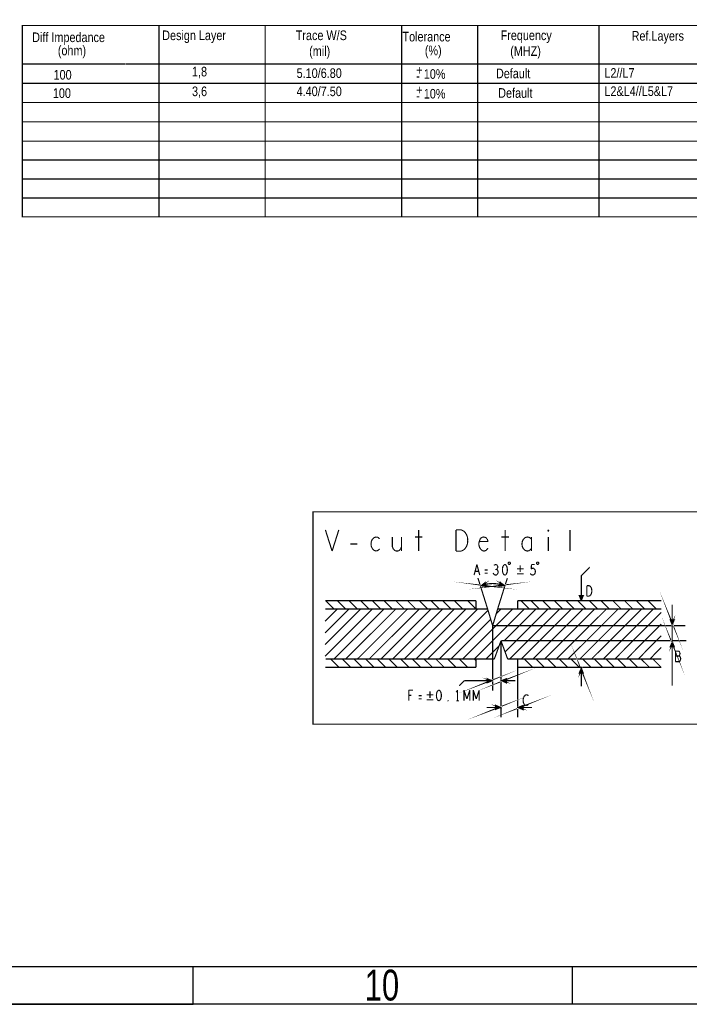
# Model space of a CAD drawing. Extents: x -225 to 585, y -158 to 406.
# Tile 12 of 39: x 207 to 296, y -158 to -28. Entities that reach past the tile are written whole.
import ezdxf

# ---------------------------------------------------------------- set-up
doc = ezdxf.new("R2010")
doc.units = 0
doc.layers.add('BOARD_GEOMETRY_DIMENSION', color=2, linetype='CONTINUOUS')
doc.layers.add('BOARD_GEOMETRY_SILKSCREEN_TOP', color=1, linetype='CONTINUOUS')

msp = doc.modelspace()

# ---------------------------------------------------------------- linework, layer by layer
at = {"layer": 'BOARD_GEOMETRY_DIMENSION'}
msp.add_lwpolyline([(-224.79, -158.115), (-224.79, 405.885142), (585.209904, 405.885142), (585.209904, -158.115)], close=True, dxfattribs=at)
for points, const_width in [([(207.6831, -29.028898), (302.68291, -29.028898), (302.68291, -41.728898), (207.6831, -41.728898), (207.6831, -29.028898)], 0.151892), ([(225.683064, -29.028898), (225.683064, -41.72331)], 0.151892), ([(239.683036, -29.028898), (239.683036, -41.72331)], 0.151892), ([(257.683, -29.028898), (257.683, -41.72331)], 0.151892), ([(267.68298, -29.028898), (267.68298, -41.72331)], 0.151892), ([(283.682948, -29.028898), (283.682948, -41.72331)], 0.151892), ([(225.683064, -31.568898), (225.683064, -41.72331)], 0.151892), ([(239.683036, -31.568898), (239.683036, -41.72331)], 0.151892), ([(257.683, -31.568898), (257.683, -41.72331)], 0.151892), ([(267.68298, -31.568898), (267.68298, -41.72331)], 0.151892), ([(283.682948, -31.568898), (283.682948, -41.72331)], 0.151892), ([(221.219014, -34.108898), (207.6831, -34.108898)], 0.151892), ([(221.273116, -34.108898), (302.68291, -34.108898)], 0.151892), ([(207.6831, -36.648898), (302.68291, -36.648898)], 0.151892), ([(207.6831, -39.188898), (302.68291, -39.188898)], 0.151892), ([(302.68291, -41.728898), (302.68291, -44.268898), (207.6831, -44.268898), (207.6831, -41.728898)], 0.151892), ([(225.683064, -41.72331), (225.683064, -44.268898)], 0.151892), ([(239.683036, -41.728898), (239.683036, -44.268898)], 0.151892), ([(257.683, -41.72331), (257.683, -44.268898)], 0.151892), ([(267.68298, -41.72331), (267.68298, -44.268898)], 0.151892), ([(283.682948, -41.72331), (283.682948, -44.268898)], 0.151892), ([(225.683064, -44.223178), (225.683064, -46.76902)], 0.151892), ([(257.683, -44.223178), (257.683, -46.76902)], 0.151892), ([(267.68298, -44.223178), (267.68298, -46.76902)], 0.151892), ([(283.682948, -44.223178), (283.682948, -46.76902)], 0.151892), ([(302.68291, -44.22902), (302.68291, -46.76902), (207.6831, -46.76902), (207.6831, -44.22902)], 0.151892), ([(239.683036, -44.22902), (239.683036, -46.76902)], 0.151892), ([(302.68291, -46.728888), (302.68291, -49.268888), (207.6831, -49.268888), (207.6831, -46.728888)], 0.151892), ([(225.683064, -46.7233), (225.683064, -49.268888)], 0.151892), ([(239.683036, -46.728888), (239.683036, -49.268888)], 0.151892), ([(257.683, -46.7233), (257.683, -49.268888)], 0.151892), ([(267.68298, -46.7233), (267.68298, -49.268888)], 0.151892), ([(283.682948, -46.7233), (283.682948, -49.268888)], 0.151892), ([(302.68291, -49.22901), (302.68291, -51.76901), (207.6831, -51.76901), (207.6831, -49.22901)], 0.151892), ([(225.683064, -49.223168), (225.683064, -51.76901)], 0.151892), ([(239.683036, -49.22901), (239.683036, -51.76901)], 0.151892), ([(257.683, -49.223168), (257.683, -51.76901)], 0.151892), ([(267.68298, -49.223168), (267.68298, -51.76901)], 0.151892), ([(283.682948, -49.223168), (283.682948, -51.76901)], 0.151892), ([(302.68291, -51.728878), (302.68291, -54.268878), (207.6831, -54.268878), (207.6831, -51.728878)], 0.151892), ([(225.683064, -51.72329), (225.683064, -54.268878)], 0.151892), ([(239.683036, -51.728878), (239.683036, -54.268878)], 0.151892), ([(257.683, -51.72329), (257.683, -54.268878)], 0.151892), ([(267.68298, -51.72329), (267.68298, -54.268878)], 0.151892), ([(283.682948, -51.72329), (283.682948, -54.268878)], 0.151892), ([(245.99011, -93.165168), (245.99011, -121.165112), (355.98989, -121.165112), (355.98989, -93.165168), (245.99011, -93.165168)], 0.1524), ([(247.62206, -95.546926), (248.506742, -98.340926)], 0.1524), ([(248.506742, -98.340926), (249.391678, -95.546926)], 0.1524), ([(259.906262, -95.546926), (259.906262, -98.340926)], 0.1524), ([(264.827512, -95.546926), (265.535156, -95.546926)], 0.1524), ([(264.827512, -98.340926), (264.827512, -95.546926)], 0.1524), ([(265.535156, -95.546926), (265.818366, -95.686626)], 0.1524), ([(265.818366, -95.686626), (266.03071, -95.873062)], 0.1524), ([(266.03071, -95.873062), (266.207748, -96.152462)], 0.1524), ([(266.207748, -96.152462), (266.349226, -96.478344)], 0.1524), ([(271.305782, -95.546926), (271.305782, -98.340926)], 0.1524), ([(276.934676, -95.593662), (277.005542, -95.546926)], 0.1524), ([(276.934676, -95.686626), (276.934676, -95.593662)], 0.1524), ([(277.005542, -95.733362), (276.934676, -95.686626)], 0.1524), ([(277.005542, -95.546926), (277.076408, -95.593662)], 0.1524), ([(277.076408, -95.686626), (277.005542, -95.733362)], 0.1524), ([(277.076408, -95.593662), (277.076408, -95.686626)], 0.1524), ([(279.855422, -98.340926), (279.855422, -95.546926)], 0.1524), ([(250.896628, -97.409762), (251.816616, -97.409762)], 0.1524), ([(253.675642, -97.083626), (253.640336, -97.409762)], 0.1524), ([(253.640336, -97.409762), (253.675642, -97.735644)], 0.1524), ([(253.81712, -96.757744), (253.675642, -97.083626)], 0.1524), ([(254.029464, -96.571562), (253.81712, -96.757744)], 0.1524), ([(254.312674, -96.478344), (254.029464, -96.571562)], 0.1524), ([(254.525018, -96.524826), (254.312674, -96.478344)], 0.1524), ([(254.772668, -96.711262), (254.525018, -96.524826)], 0.1524), ([(256.454656, -96.478344), (256.454656, -97.782126)], 0.1524), ([(257.658108, -98.340926), (257.658108, -96.478344)], 0.1524), ([(259.410708, -96.478344), (260.401816, -96.478344)], 0.1524), ([(266.349226, -97.409762), (266.207748, -97.735644)], 0.1524), ([(266.349226, -96.478344), (266.384532, -96.943926)], 0.1524), ([(266.384532, -96.943926), (266.349226, -97.409762)], 0.1524), ([(267.925042, -96.990662), (267.854176, -97.270062)], 0.1524), ([(267.854176, -97.270062), (267.854176, -97.549462)], 0.1524), ([(268.06652, -96.664526), (267.925042, -96.990662)], 0.1524), ([(267.925042, -97.083626), (269.057628, -97.083626)], 0.1524), ([(268.278864, -96.524826), (268.06652, -96.664526)], 0.1524), ([(268.526768, -96.478344), (268.278864, -96.524826)], 0.1524), ([(268.774418, -96.571562), (268.526768, -96.478344)], 0.1524), ([(268.951456, -96.757744), (268.774418, -96.571562)], 0.1524), ([(269.057628, -97.083626), (268.951456, -96.757744)], 0.1524), ([(270.810228, -96.478344), (271.801336, -96.478344)], 0.1524), ([(273.589496, -97.037144), (273.51863, -97.409762)], 0.1524), ([(273.51863, -97.409762), (273.589496, -97.782126)], 0.1524), ([(273.730974, -96.757744), (273.589496, -97.037144)], 0.1524), ([(273.943318, -96.571562), (273.730974, -96.757744)], 0.1524), ([(274.191222, -96.478344), (273.943318, -96.571562)], 0.1524), ([(274.438872, -96.524826), (274.191222, -96.478344)], 0.1524), ([(274.651216, -96.618044), (274.438872, -96.524826)], 0.1524), ([(274.792694, -96.804226), (274.651216, -96.618044)], 0.1524), ([(274.792694, -98.340926), (274.792694, -96.478344)], 0.1524), ([(277.005542, -96.478344), (277.005542, -98.340926)], 0.1524), ([(253.675642, -97.735644), (253.81712, -98.015044)], 0.1524), ([(253.81712, -98.015044), (254.029464, -98.247962)], 0.1524), ([(254.029464, -98.247962), (254.312674, -98.340926)], 0.1524), ([(254.312674, -98.340926), (254.560578, -98.247962)], 0.1524), ([(254.560578, -98.247962), (254.772668, -98.061526)], 0.1524), ([(256.454656, -97.782126), (256.596388, -98.108262)], 0.1524), ([(256.596388, -98.108262), (256.808732, -98.294444)], 0.1524), ([(256.808732, -98.294444), (257.056382, -98.340926)], 0.1524), ([(257.056382, -98.340926), (257.304032, -98.294444)], 0.1524), ([(257.304032, -98.294444), (257.516376, -98.108262)], 0.1524), ([(257.516376, -98.108262), (257.658108, -97.782126)], 0.1524), ([(265.535156, -98.340926), (264.827512, -98.340926)], 0.1524), ([(265.818366, -98.201226), (265.535156, -98.340926)], 0.1524), ([(266.03071, -98.015044), (265.818366, -98.201226)], 0.1524), ([(266.207748, -97.735644), (266.03071, -98.015044)], 0.1524), ([(267.854176, -97.549462), (267.925042, -97.828862)], 0.1524), ([(267.925042, -97.828862), (268.10208, -98.108262)], 0.1524), ([(268.10208, -98.108262), (268.314424, -98.294444)], 0.1524), ([(268.314424, -98.294444), (268.562074, -98.340926)], 0.1524), ([(268.562074, -98.340926), (268.809978, -98.247962)], 0.1524), ([(268.809978, -98.247962), (269.057628, -97.968562)], 0.1524), ([(273.589496, -97.782126), (273.730974, -98.061526)], 0.1524), ([(273.730974, -98.061526), (273.943318, -98.247962)], 0.1524), ([(273.943318, -98.247962), (274.191222, -98.340926)], 0.1524), ([(274.191222, -98.340926), (274.438872, -98.294444)], 0.1524), ([(274.438872, -98.294444), (274.651216, -98.154744)], 0.1524), ([(274.651216, -98.154744), (274.792694, -97.968562)], 0.1524), ([(267.218414, -101.508052), (267.590778, -100.111052)], 0.1524), ([(267.829284, -101.019102), (267.352526, -101.019102)], 0.1524), ([(267.590778, -100.111052), (267.963396, -101.508052)], 0.1524), ([(269.01394, -100.83292), (268.62659, -100.83292)], 0.1524), ([(268.62659, -101.25202), (269.01394, -101.25202)], 0.1524), ([(269.721838, -101.228652), (269.811246, -101.39172)], 0.1524), ([(269.975076, -100.13442), (269.840964, -100.227638)], 0.1524), ([(270.109188, -100.111052), (269.975076, -100.13442)], 0.1524), ([(270.153892, -100.76307), (270.01978, -100.76307)], 0.1524), ([(270.2433, -100.180902), (270.109188, -100.111052)], 0.1524), ([(270.153892, -100.76307), (270.2433, -100.69322)], 0.1524), ([(270.258286, -100.809552), (270.153892, -100.76307)], 0.1524), ([(270.317722, -100.297234), (270.2433, -100.180902)], 0.1524), ([(270.2433, -100.69322), (270.317722, -100.576888)], 0.1524), ([(270.362426, -100.926138), (270.258286, -100.809552)], 0.1524), ([(270.30299, -101.368352), (270.377412, -101.228652)], 0.1524), ([(270.347694, -100.437188), (270.317722, -100.297234)], 0.1524), ([(270.317722, -100.576888), (270.347694, -100.437188)], 0.1524), ([(270.392398, -101.088952), (270.362426, -100.926138)], 0.1524), ([(270.377412, -101.228652), (270.392398, -101.088952)], 0.1524), ([(270.96593, -100.600002), (270.951198, -100.809552)], 0.1524), ([(270.951198, -100.809552), (270.96593, -101.019102)], 0.1524), ([(271.010634, -100.41382), (270.96593, -100.600002)], 0.1524), ([(270.96593, -101.019102), (271.010634, -101.205538)], 0.1524), ([(271.070324, -100.27412), (271.010634, -100.41382)], 0.1524), ([(271.010634, -101.205538), (271.070324, -101.345238)], 0.1524), ([(271.159732, -100.157534), (271.070324, -100.27412)], 0.1524), ([(271.070324, -101.345238), (271.159732, -101.46157)], 0.1524), ([(271.278858, -100.111052), (271.159732, -100.157534)], 0.1524), ([(271.398238, -100.157534), (271.278858, -100.111052)], 0.1524), ([(271.487646, -100.27412), (271.398238, -100.157534)], 0.1524), ([(271.398238, -101.46157), (271.487646, -101.345238)], 0.1524), ([(271.547082, -100.41382), (271.487646, -100.27412)], 0.1524), ([(271.487646, -101.345238), (271.547082, -101.205538)], 0.1524), ([(271.591786, -100.600002), (271.547082, -100.41382)], 0.1524), ([(271.547082, -101.205538), (271.591786, -101.019102)], 0.1524), ([(271.606772, -100.809552), (271.591786, -100.600002)], 0.1524), ([(271.591786, -101.019102), (271.606772, -100.809552)], 0.1524), ([(272.854928, -100.678742), (273.735038, -100.678742)], 0.1524), ([(272.854928, -101.338634), (273.735038, -101.338634)], 0.1524), ([(273.29511, -100.23856), (273.29511, -101.11867)], 0.1524), ([(274.639278, -101.298502), (274.728686, -101.415088)], 0.1524), ([(274.743418, -100.716334), (274.788122, -100.111052)], 0.1524), ([(274.87753, -100.62337), (274.743418, -100.716334)], 0.1524), ([(274.788122, -100.111052), (275.190458, -100.111052)], 0.1524), ([(274.981924, -100.600002), (274.87753, -100.62337)], 0.1524), ([(275.086318, -100.62337), (274.981924, -100.600002)], 0.1524), ([(275.190458, -100.716334), (275.086318, -100.62337)], 0.1524), ([(275.265134, -100.83292), (275.190458, -100.716334)], 0.1524), ([(275.205444, -101.368352), (275.279866, -101.205538)], 0.1524), ([(275.294852, -101.019102), (275.265134, -100.83292)], 0.1524), ([(275.279866, -101.205538), (275.294852, -101.019102)], 0.1524), ([(281.347418, -104.880918), (281.347418, -101.580696), (282.462986, -100.465128), (282.470098, -100.465128)], 0.1524), ([(268.605508, -102.671372), (268.286992, -102.859078), (268.718792, -102.90429), (268.39164, -102.858062), (268.605508, -102.671372)], 0.1524), ([(270.74622, -102.645972), (271.064736, -102.833678), (270.632936, -102.87889), (270.960088, -102.832662), (270.74622, -102.645972)], 0.1524), ([(269.00505, -105.980992), (267.90523, -102.46106), (267.720064, -101.89591)], 0.1524), ([(268.605508, -102.671372), (268.39164, -102.858062), (268.718792, -102.90429), (268.557502, -102.788974), (268.37894, -102.80904), (268.605508, -102.671372), (268.718792, -102.90429), (268.39164, -102.858062), (268.69009, -102.491794), (268.824456, -103.008176), (268.105636, -102.918514)], 0.1524), ([(268.106144, -102.920038), (268.69009, -102.491794)], 0.1524), ([(269.811246, -101.39172), (269.930372, -101.484684)], 0.1524), ([(269.930372, -101.484684), (270.064484, -101.508052)], 0.1524), ([(270.064484, -101.508052), (270.18361, -101.484684)], 0.1524), ([(270.18361, -101.484684), (270.30299, -101.368352)], 0.1524), ([(270.324834, -105.980992), (271.425162, -102.46106), (271.606264, -101.89591)], 0.1524), ([(270.74622, -102.645972), (270.960088, -102.832662), (270.632936, -102.87889), (270.794226, -102.763574), (270.972788, -102.78364), (270.74622, -102.645972), (270.632936, -102.87889), (270.960088, -102.832662), (270.661638, -102.466394), (270.527272, -102.982776), (271.246092, -102.893114)], 0.1524), ([(271.245584, -102.894638), (270.661638, -102.466394)], 0.1524), ([(270.960088, -102.832662), (270.74622, -102.645972)], 0.1524), ([(271.159732, -101.46157), (271.278858, -101.508052)], 0.1524), ([(271.278858, -101.508052), (271.398238, -101.46157)], 0.1524), ([(274.728686, -101.415088), (274.832826, -101.484684)], 0.1524), ([(274.832826, -101.484684), (274.966938, -101.508052)], 0.1524), ([(274.966938, -101.508052), (275.10105, -101.46157)], 0.1524), ([(275.10105, -101.46157), (275.205444, -101.368352)], 0.1524), ([(268.39164, -102.858062), (268.605508, -102.671372)], 0.1524), ([(282.080208, -102.893876), (282.378404, -102.893876)], 0.1524), ([(282.080208, -104.290876), (282.080208, -102.893876)], 0.1524), ([(282.378404, -102.893876), (282.49753, -102.963726)], 0.1524), ([(282.49753, -102.963726), (282.586938, -103.056944)], 0.1524), ([(282.586938, -103.056944), (282.66136, -103.196644)], 0.1524), ([(282.66136, -103.196644), (282.72105, -103.359712)], 0.1524), ([(282.72105, -103.825294), (282.66136, -103.988362)], 0.1524), ([(282.72105, -103.359712), (282.736036, -103.592376)], 0.1524), ([(282.736036, -103.592376), (282.72105, -103.825294)], 0.1524), ([(293.450264, -107.53471), (293.348664, -107.89031), (293.196264, -107.48391), (293.323264, -107.78871), (293.450264, -107.53471)], 0.1524), ([(247.596152, -104.880918), (267.465048, -104.880918)], 0.1524), ([(248.76506, -105.980992), (247.664986, -104.880918)], 0.1524), ([(250.305062, -105.980992), (249.204988, -104.880918)], 0.1524), ([(251.845064, -105.980992), (250.74499, -104.880918)], 0.1524), ([(253.385066, -105.980992), (252.284992, -104.880918)], 0.1524), ([(254.925068, -105.980992), (253.824994, -104.880918)], 0.1524), ([(256.46507, -105.980992), (255.364996, -104.880918)], 0.1524), ([(258.005072, -105.980992), (256.904998, -104.880918)], 0.1524), ([(259.545074, -105.980992), (258.445, -104.880918)], 0.1524), ([(261.085076, -105.980992), (259.985002, -104.880918)], 0.1524), ([(262.625078, -105.980992), (261.525004, -104.880918)], 0.1524), ([(264.16508, -105.980992), (263.065006, -104.880918)], 0.1524), ([(265.705082, -105.980992), (264.605008, -104.880918)], 0.1524), ([(267.465048, -105.980992), (266.364974, -104.880918)], 0.1524), ([(267.465048, -104.880918), (267.465048, -105.980992)], 0.1524), ([(272.965164, -104.880918), (291.885116, -104.880918)], 0.1524), ([(272.965164, -104.880918), (272.965164, -105.980992)], 0.1524), ([(274.505166, -105.980992), (273.405092, -104.880918)], 0.1524), ([(275.82495, -105.980992), (274.72513, -104.880918)], 0.1524), ([(277.364952, -105.980992), (276.265132, -104.880918)], 0.1524), ([(278.904954, -105.980992), (277.805134, -104.880918)], 0.1524), ([(280.444956, -105.980992), (279.345136, -104.880918)], 0.1524), ([(281.984958, -105.980992), (280.885138, -104.880918)], 0.1524), ([(281.347926, -104.880156), (281.080464, -104.20731), (281.613864, -104.20731), (281.334464, -104.58831), (281.207464, -104.28351), (281.461464, -104.33431), (281.385264, -104.58831)], 0.1524), ([(281.346402, -104.880156), (281.613864, -104.20731)], 0.1524), ([(282.378404, -104.290876), (282.080208, -104.290876)], 0.1524), ([(282.49753, -104.221026), (282.378404, -104.290876)], 0.1524), ([(283.52496, -105.980992), (282.42514, -104.880918)], 0.1524), ([(282.586938, -104.128062), (282.49753, -104.221026)], 0.1524), ([(282.66136, -103.988362), (282.586938, -104.128062)], 0.1524), ([(285.064962, -105.980992), (283.965142, -104.880918)], 0.1524), ([(286.604964, -105.980992), (285.505144, -104.880918)], 0.1524), ([(288.144966, -105.980992), (287.045146, -104.880918)], 0.1524), ([(289.684968, -105.980992), (288.585148, -104.880918)], 0.1524), ([(291.22497, -105.980992), (290.12515, -104.880918)], 0.1524), ([(269.00505, -105.980992), (247.596152, -105.980992)], 0.1524), ([(249.204988, -105.980992), (247.596152, -107.589828)], 0.1524), ([(252.285246, -105.980992), (247.596152, -110.669832)], 0.1524), ([(252.285246, -105.980992), (247.596152, -110.669832)], 0.1524), ([(250.74499, -105.980992), (247.596152, -109.12983)], 0.1524), ([(253.825248, -105.980992), (247.596152, -112.209834)], 0.1524), ([(253.825248, -105.980992), (247.596152, -112.209834)], 0.1524), ([(253.825248, -105.980992), (247.596152, -112.209834)], 0.1524), ([(248.985024, -105.980992), (248.76506, -105.980992)], 0.1524), ([(255.36525, -105.980992), (248.765314, -112.580928)], 0.1524), ([(255.36525, -105.980992), (248.765314, -112.580928)], 0.1524), ([(255.36525, -105.980992), (248.765314, -112.580928)], 0.1524), ([(255.36525, -105.980992), (248.765314, -112.580928)], 0.1524), ([(256.905252, -105.980992), (250.304808, -112.580928)], 0.1524), ([(256.905252, -105.980992), (250.304808, -112.580928)], 0.1524), ([(256.905252, -105.980992), (250.304808, -112.580928)], 0.1524), ([(256.905252, -105.980992), (250.304808, -112.580928)], 0.1524), ([(256.905252, -105.980992), (250.304808, -112.580928)], 0.1524), ([(250.525026, -105.980992), (250.305062, -105.980992)], 0.1524), ([(258.444746, -105.980992), (251.84481, -112.580928)], 0.1524), ([(258.444746, -105.980992), (251.84481, -112.580928)], 0.1524), ([(258.444746, -105.980992), (251.84481, -112.580928)], 0.1524), ([(258.444746, -105.980992), (251.84481, -112.580928)], 0.1524), ([(258.444746, -105.980992), (251.84481, -112.580928)], 0.1524), ([(258.444746, -105.980992), (251.84481, -112.580928)], 0.1524), ([(252.065028, -105.980992), (251.845064, -105.980992)], 0.1524), ([(259.984748, -105.980992), (253.384812, -112.580928)], 0.1524), ([(259.984748, -105.980992), (253.384812, -112.580928)], 0.1524), ([(259.984748, -105.980992), (253.384812, -112.580928)], 0.1524), ([(259.984748, -105.980992), (253.384812, -112.580928)], 0.1524), ([(259.984748, -105.980992), (253.384812, -112.580928)], 0.1524), ([(259.984748, -105.980992), (253.384812, -112.580928)], 0.1524), ([(259.984748, -105.980992), (253.384812, -112.580928)], 0.1524), ([(253.60503, -105.980992), (253.385066, -105.980992)], 0.1524), ([(255.145032, -105.980992), (254.925068, -105.980992)], 0.1524), ([(261.52475, -105.980992), (254.925068, -112.580928)], 0.1524), ([(261.52475, -105.980992), (254.925068, -112.580928)], 0.1524), ([(261.52475, -105.980992), (254.925068, -112.580928)], 0.1524), ([(261.52475, -105.980992), (254.925068, -112.580928)], 0.1524), ([(261.52475, -105.980992), (254.925068, -112.580928)], 0.1524), ([(261.52475, -105.980992), (254.925068, -112.580928)], 0.1524), ([(261.52475, -105.980992), (254.925068, -112.580928)], 0.1524), ([(261.52475, -105.980992), (254.925068, -112.580928)], 0.1524), ([(256.685034, -105.980992), (256.46507, -105.980992)], 0.1524), ([(263.065006, -105.980992), (256.46507, -112.580928)], 0.1524), ([(263.065006, -105.980992), (256.46507, -112.580928)], 0.1524), ([(263.065006, -105.980992), (256.46507, -112.580928)], 0.1524), ([(263.065006, -105.980992), (256.46507, -112.580928)], 0.1524), ([(263.065006, -105.980992), (256.46507, -112.580928)], 0.1524), ([(263.065006, -105.980992), (256.46507, -112.580928)], 0.1524), ([(263.065006, -105.980992), (256.46507, -112.580928)], 0.1524), ([(263.065006, -105.980992), (256.46507, -112.580928)], 0.1524), ([(263.065006, -105.980992), (256.46507, -112.580928)], 0.1524), ([(258.225036, -105.980992), (258.005072, -105.980992)], 0.1524), ([(264.605008, -105.980992), (258.005072, -112.580928)], 0.1524), ([(264.605008, -105.980992), (258.005072, -112.580928)], 0.1524), ([(264.605008, -105.980992), (258.005072, -112.580928)], 0.1524), ([(264.605008, -105.980992), (258.005072, -112.580928)], 0.1524), ([(264.605008, -105.980992), (258.005072, -112.580928)], 0.1524), ([(264.605008, -105.980992), (258.005072, -112.580928)], 0.1524), ([(264.605008, -105.980992), (258.005072, -112.580928)], 0.1524), ([(264.605008, -105.980992), (258.005072, -112.580928)], 0.1524), ([(264.605008, -105.980992), (258.005072, -112.580928)], 0.1524), ([(264.605008, -105.980992), (258.005072, -112.580928)], 0.1524), ([(259.765038, -105.980992), (259.545074, -105.980992)], 0.1524), ([(266.14501, -105.980992), (259.545074, -112.580928)], 0.1524), ([(266.14501, -105.980992), (259.545074, -112.580928)], 0.1524), ([(266.14501, -105.980992), (259.545074, -112.580928)], 0.1524), ([(266.14501, -105.980992), (259.545074, -112.580928)], 0.1524), ([(266.14501, -105.980992), (259.545074, -112.580928)], 0.1524), ([(266.14501, -105.980992), (259.545074, -112.580928)], 0.1524), ([(266.14501, -105.980992), (259.545074, -112.580928)], 0.1524), ([(266.14501, -105.980992), (259.545074, -112.580928)], 0.1524), ([(266.14501, -105.980992), (259.545074, -112.580928)], 0.1524), ([(266.14501, -105.980992), (259.545074, -112.580928)], 0.1524), ([(261.30504, -105.980992), (261.085076, -105.980992)], 0.1524), ([(267.685012, -105.980992), (261.085076, -112.580928)], 0.1524), ([(267.685012, -105.980992), (261.085076, -112.580928)], 0.1524), ([(267.685012, -105.980992), (261.085076, -112.580928)], 0.1524), ([(267.685012, -105.980992), (261.085076, -112.580928)], 0.1524), ([(267.685012, -105.980992), (261.085076, -112.580928)], 0.1524), ([(267.685012, -105.980992), (261.085076, -112.580928)], 0.1524), ([(267.685012, -105.980992), (261.085076, -112.580928)], 0.1524), ([(267.685012, -105.980992), (261.085076, -112.580928)], 0.1524), ([(267.685012, -105.980992), (261.085076, -112.580928)], 0.1524), ([(267.685012, -105.980992), (261.085076, -112.580928)], 0.1524), ([(262.845042, -105.980992), (262.625078, -105.980992)], 0.1524), ([(269.05585, -106.15041), (262.625332, -112.580928)], 0.1524), ([(269.05585, -106.15041), (262.625332, -112.580928)], 0.1524), ([(269.05585, -106.15041), (262.625332, -112.580928)], 0.1524), ([(264.385044, -105.980992), (264.16508, -105.980992)], 0.1524), ([(265.925046, -105.980992), (265.705082, -105.980992)], 0.1524), ([(272.305272, -105.980992), (265.705336, -112.580928)], 0.1524), ([(272.305272, -105.980992), (265.705336, -112.580928)], 0.1524), ([(272.305272, -105.980992), (265.705336, -112.580928)], 0.1524), ([(272.305272, -105.980992), (265.705336, -112.580928)], 0.1524), ([(272.305272, -105.980992), (265.705336, -112.580928)], 0.1524), ([(272.305272, -105.980992), (265.705336, -112.580928)], 0.1524), ([(272.305272, -105.980992), (265.705336, -112.580928)], 0.1524), ([(272.305272, -105.980992), (265.705336, -112.580928)], 0.1524), ([(272.305272, -105.980992), (265.705336, -112.580928)], 0.1524), ([(272.305272, -105.980992), (265.705336, -112.580928)], 0.1524), ([(273.844766, -105.980992), (267.24483, -112.580928)], 0.1524), ([(273.844766, -105.980992), (267.24483, -112.580928)], 0.1524), ([(273.844766, -105.980992), (267.24483, -112.580928)], 0.1524), ([(273.844766, -105.980992), (267.24483, -112.580928)], 0.1524), ([(273.844766, -105.980992), (267.24483, -112.580928)], 0.1524), ([(273.844766, -105.980992), (267.24483, -112.580928)], 0.1524), ([(273.844766, -105.980992), (267.24483, -112.580928)], 0.1524), ([(273.844766, -105.980992), (267.24483, -112.580928)], 0.1524), ([(273.844766, -105.980992), (267.24483, -112.580928)], 0.1524), ([(273.844766, -105.980992), (267.24483, -112.580928)], 0.1524), ([(269.00505, -105.980992), (269.664942, -108.180886)], 0.1524), ([(269.664942, -108.180886), (270.324834, -105.980992)], 0.1524), ([(270.76527, -105.980992), (270.136112, -106.609642)], 0.1524), ([(270.76527, -105.980992), (270.136112, -106.609642)], 0.1524), ([(270.76527, -105.980992), (270.136112, -106.609642)], 0.1524), ([(270.76527, -105.980992), (270.136112, -106.609642)], 0.1524), ([(270.76527, -105.980992), (270.136112, -106.609642)], 0.1524), ([(270.76527, -105.980992), (270.136112, -106.609642)], 0.1524), ([(270.76527, -105.980992), (270.136112, -106.609642)], 0.1524), ([(270.76527, -105.980992), (270.136112, -106.609642)], 0.1524), ([(270.76527, -105.980992), (270.136112, -106.609642)], 0.1524), ([(270.76527, -105.980992), (270.136112, -106.609642)], 0.1524), ([(270.324834, -105.980992), (291.885116, -105.980992)], 0.1524), ([(275.373846, -105.991914), (271.205198, -110.160816)], 0.1524), ([(276.968712, -105.980992), (271.314926, -111.635032)], 0.1524), ([(276.968712, -105.980992), (271.52346, -111.426498)], 0.1524), ([(276.968712, -105.980992), (271.52346, -111.426498)], 0.1524), ([(276.968712, -105.980992), (271.52346, -111.426498)], 0.1524), ([(276.968712, -105.980992), (271.52346, -111.426498)], 0.1524), ([(276.968712, -105.980992), (271.52346, -111.426498)], 0.1524), ([(276.968712, -105.980992), (271.52346, -111.426498)], 0.1524), ([(276.968712, -105.980992), (271.52346, -111.426498)], 0.1524), ([(276.968712, -105.980992), (271.52346, -111.426498)], 0.1524), ([(278.508714, -105.980992), (271.908778, -112.580928)], 0.1524), ([(278.508714, -105.980992), (271.908778, -112.580928)], 0.1524), ([(278.508714, -105.980992), (271.908778, -112.580928)], 0.1524), ([(278.508714, -105.980992), (271.908778, -112.580928)], 0.1524), ([(278.508714, -105.980992), (271.908778, -112.580928)], 0.1524), ([(278.508714, -105.980992), (271.908778, -112.580928)], 0.1524), ([(278.508714, -105.980992), (271.908778, -112.580928)], 0.1524), ([(278.508714, -105.980992), (271.908778, -112.580928)], 0.1524), ([(278.508714, -105.980992), (271.908778, -112.580928)], 0.1524), ([(278.508714, -105.980992), (271.908778, -112.580928)], 0.1524), ([(280.04897, -105.980992), (273.449034, -112.580928)], 0.1524), ([(280.04897, -105.980992), (273.449034, -112.580928)], 0.1524), ([(280.04897, -105.980992), (273.449034, -112.580928)], 0.1524), ([(280.04897, -105.980992), (273.449034, -112.580928)], 0.1524), ([(280.04897, -105.980992), (273.449034, -112.580928)], 0.1524), ([(280.04897, -105.980992), (273.449034, -112.580928)], 0.1524), ([(280.04897, -105.980992), (273.449034, -112.580928)], 0.1524), ([(280.04897, -105.980992), (273.449034, -112.580928)], 0.1524), ([(280.04897, -105.980992), (273.449034, -112.580928)], 0.1524), ([(274.72513, -105.980992), (274.505166, -105.980992)], 0.1524), ([(281.588972, -105.980992), (274.989036, -112.580928)], 0.1524), ([(281.588972, -105.980992), (274.989036, -112.580928)], 0.1524), ([(281.588972, -105.980992), (274.989036, -112.580928)], 0.1524), ([(281.588972, -105.980992), (274.989036, -112.580928)], 0.1524), ([(281.588972, -105.980992), (274.989036, -112.580928)], 0.1524), ([(281.588972, -105.980992), (274.989036, -112.580928)], 0.1524), ([(281.588972, -105.980992), (274.989036, -112.580928)], 0.1524), ([(281.588972, -105.980992), (274.989036, -112.580928)], 0.1524), ([(281.588972, -105.980992), (274.989036, -112.580928)], 0.1524), ([(276.045168, -105.980992), (275.82495, -105.980992)], 0.1524), ([(283.128974, -105.980992), (276.529038, -112.580928)], 0.1524), ([(283.128974, -105.980992), (276.529038, -112.580928)], 0.1524), ([(283.128974, -105.980992), (276.529038, -112.580928)], 0.1524), ([(283.128974, -105.980992), (276.529038, -112.580928)], 0.1524), ([(283.128974, -105.980992), (276.529038, -112.580928)], 0.1524), ([(283.128974, -105.980992), (276.529038, -112.580928)], 0.1524), ([(283.128974, -105.980992), (276.529038, -112.580928)], 0.1524), ([(283.128974, -105.980992), (276.529038, -112.580928)], 0.1524), ([(283.128974, -105.980992), (276.529038, -112.580928)], 0.1524), ([(283.128974, -105.980992), (276.529038, -112.580928)], 0.1524), ([(277.58517, -105.980992), (277.364952, -105.980992)], 0.1524), ([(284.668976, -105.980992), (278.06904, -112.580928)], 0.1524), ([(284.668976, -105.980992), (278.06904, -112.580928)], 0.1524), ([(284.668976, -105.980992), (278.06904, -112.580928)], 0.1524), ([(284.668976, -105.980992), (278.06904, -112.580928)], 0.1524), ([(284.668976, -105.980992), (278.06904, -112.580928)], 0.1524), ([(284.668976, -105.980992), (278.06904, -112.580928)], 0.1524), ([(284.668976, -105.980992), (278.06904, -112.580928)], 0.1524), ([(284.668976, -105.980992), (278.06904, -112.580928)], 0.1524), ([(284.668976, -105.980992), (278.06904, -112.580928)], 0.1524), ([(284.668976, -105.980992), (278.06904, -112.580928)], 0.1524), ([(279.125172, -105.980992), (278.904954, -105.980992)], 0.1524), ([(286.208978, -105.980992), (279.609296, -112.580928)], 0.1524), ([(286.208978, -105.980992), (279.609296, -112.580928)], 0.1524), ([(286.208978, -105.980992), (279.609296, -112.580928)], 0.1524), ([(286.208978, -105.980992), (279.609296, -112.580928)], 0.1524), ([(286.208978, -105.980992), (279.609296, -112.580928)], 0.1524), ([(286.208978, -105.980992), (279.609296, -112.580928)], 0.1524), ([(286.208978, -105.980992), (279.609296, -112.580928)], 0.1524), ([(286.208978, -105.980992), (279.609296, -112.580928)], 0.1524), ([(286.208978, -105.980992), (279.609296, -112.580928)], 0.1524), ([(286.208978, -105.980992), (279.609296, -112.580928)], 0.1524), ([(280.665174, -105.980992), (280.444956, -105.980992)], 0.1524), ([(287.749234, -105.980992), (281.149298, -112.580928)], 0.1524), ([(287.749234, -105.980992), (281.149298, -112.580928)], 0.1524), ([(287.749234, -105.980992), (281.149298, -112.580928)], 0.1524), ([(287.749234, -105.980992), (281.149298, -112.580928)], 0.1524), ([(287.749234, -105.980992), (281.149298, -112.580928)], 0.1524), ([(287.749234, -105.980992), (281.149298, -112.580928)], 0.1524), ([(287.749234, -105.980992), (281.149298, -112.580928)], 0.1524), ([(287.749234, -105.980992), (281.149298, -112.580928)], 0.1524), ([(287.749234, -105.980992), (281.149298, -112.580928)], 0.1524), ([(282.205176, -105.980992), (281.984958, -105.980992)], 0.1524), ([(289.289236, -105.980992), (282.6893, -112.580928)], 0.1524), ([(289.289236, -105.980992), (282.6893, -112.580928)], 0.1524), ([(289.289236, -105.980992), (282.6893, -112.580928)], 0.1524), ([(289.289236, -105.980992), (282.6893, -112.580928)], 0.1524), ([(289.289236, -105.980992), (282.6893, -112.580928)], 0.1524), ([(289.289236, -105.980992), (282.6893, -112.580928)], 0.1524), ([(289.289236, -105.980992), (282.6893, -112.580928)], 0.1524), ([(289.289236, -105.980992), (282.6893, -112.580928)], 0.1524), ([(283.745178, -105.980992), (283.52496, -105.980992)], 0.1524), ([(290.829238, -105.980992), (284.228794, -112.580928)], 0.1524), ([(290.829238, -105.980992), (284.228794, -112.580928)], 0.1524), ([(290.829238, -105.980992), (284.228794, -112.580928)], 0.1524), ([(290.829238, -105.980992), (284.228794, -112.580928)], 0.1524), ([(290.829238, -105.980992), (284.228794, -112.580928)], 0.1524), ([(290.829238, -105.980992), (284.228794, -112.580928)], 0.1524), ([(290.829238, -105.980992), (284.228794, -112.580928)], 0.1524), ([(285.284926, -105.980992), (285.064962, -105.980992)], 0.1524), ([(291.885116, -106.42092), (285.768796, -112.580928)], 0.1524), ([(286.824928, -105.980992), (286.604964, -105.980992)], 0.1524), ([(288.36493, -105.980992), (288.144966, -105.980992)], 0.1524), ([(289.904932, -105.980992), (289.684968, -105.980992)], 0.1524), ([(291.444934, -105.980992), (291.22497, -105.980992)], 0.1524), ([(293.334948, -110.16107), (293.334948, -105.393236)], 0.1524), ([(264.165334, -112.580928), (269.411196, -107.334304)], 0.1524), ([(264.165334, -112.580928), (269.411196, -107.334304)], 0.1524), ([(264.165334, -112.580928), (269.411196, -107.334304)], 0.1524), ([(264.165334, -112.580928), (269.411196, -107.334304)], 0.1524), ([(264.165334, -112.580928), (269.411196, -107.334304)], 0.1524), ([(264.165334, -112.580928), (269.411196, -107.334304)], 0.1524), ([(264.165334, -112.580928), (269.411196, -107.334304)], 0.1524), ([(264.165334, -112.580928), (269.411196, -107.334304)], 0.1524), ([(293.221664, -110.83671), (293.323264, -110.48111), (293.475664, -110.88751), (293.348664, -110.58271), (293.221664, -110.83671)], 0.1524), ([(293.450264, -107.53471), (293.323264, -107.78871), (293.196264, -107.48391), (293.348664, -107.61091), (293.374064, -107.78871), (293.450264, -107.53471), (293.196264, -107.48391), (293.323264, -107.78871), (293.602664, -107.40771), (293.069264, -107.40771), (293.336726, -108.080556)], 0.1524), ([(293.323264, -107.78871), (293.450264, -107.53471)], 0.1524), ([(293.335202, -108.080556), (293.602664, -107.40771)], 0.1524), ([(269.590012, -108.180886), (295.065196, -108.180886)], 0.1524), ([(269.664942, -108.180886), (269.664942, -116.761006)], 0.1524), ([(287.308798, -112.580928), (291.885116, -107.960922)], 0.1524), ([(269.88516, -112.580928), (270.765016, -110.160816)], 0.1524), ([(270.765016, -110.160816), (271.645126, -112.580928)], 0.1524), ([(270.765016, -110.160816), (270.765016, -120.280938)], 0.1524), ([(270.790162, -110.16107), (295.177464, -110.16107)], 0.1524), ([(288.8488, -112.580928), (291.885116, -109.500924)], 0.1524), ([(293.221664, -110.83671), (293.348664, -110.58271), (293.475664, -110.88751), (293.323264, -110.76051), (293.297864, -110.58271), (293.221664, -110.83671), (293.475664, -110.88751), (293.348664, -110.58271), (293.069264, -110.96371), (293.602664, -110.96371), (293.335202, -110.290864)], 0.1524), ([(293.336726, -110.290864), (293.069264, -110.96371)], 0.1524), ([(293.334948, -110.16107), (293.334948, -116.107972)], 0.1524), ([(270.50111, -110.864904), (268.785086, -112.580928)], 0.1524), ([(281.232864, -114.31651), (281.334464, -113.96091), (281.486864, -114.36731), (281.359864, -114.06251), (281.232864, -114.31651)], 0.1524), ([(290.389056, -112.580928), (291.885116, -111.040926)], 0.1524), ([(293.348664, -110.58271), (293.221664, -110.83671)], 0.1524), ([(294.164766, -111.529622), (293.76243, -111.529622)], 0.1524), ([(293.76243, -111.529622), (293.76243, -112.926622)], 0.1524), ([(294.268906, -111.599472), (294.164766, -111.529622)], 0.1524), ([(294.328596, -111.69269), (294.268906, -111.599472)], 0.1524), ([(294.358314, -111.83239), (294.328596, -111.69269)], 0.1524), ([(269.88516, -112.580928), (247.664986, -112.580928)], 0.1524), ([(249.424952, -113.681002), (248.325132, -112.580928)], 0.1524), ([(250.964954, -113.681002), (249.865134, -112.580928)], 0.1524), ([(252.504956, -113.681002), (251.405136, -112.580928)], 0.1524), ([(254.044958, -113.681002), (252.945138, -112.580928)], 0.1524), ([(255.58496, -113.681002), (254.48514, -112.580928)], 0.1524), ([(257.124962, -113.681002), (256.025142, -112.580928)], 0.1524), ([(258.664964, -113.681002), (257.565144, -112.580928)], 0.1524), ([(260.204966, -113.681002), (259.105146, -112.580928)], 0.1524), ([(261.744968, -113.681002), (260.644894, -112.580928)], 0.1524), ([(263.28497, -113.681002), (262.184896, -112.580928)], 0.1524), ([(264.824972, -113.681002), (263.724898, -112.580928)], 0.1524), ([(266.364974, -113.681002), (265.2649, -112.580928)], 0.1524), ([(267.465048, -112.800892), (267.245084, -112.580928)], 0.1524), ([(267.465048, -113.681002), (267.465048, -112.580928)], 0.1524), ([(271.645126, -112.580928), (291.885116, -112.580928)], 0.1524), ([(272.965164, -113.681002), (272.965164, -112.580928)], 0.1524), ([(274.945094, -113.681002), (273.84502, -112.580928)], 0.1524), ([(276.485096, -113.681002), (275.385022, -112.580928)], 0.1524), ([(278.025098, -113.681002), (276.925024, -112.580928)], 0.1524), ([(279.5651, -113.681002), (278.465026, -112.580928)], 0.1524), ([(281.105102, -113.681002), (280.005028, -112.580928)], 0.1524), ([(282.645104, -113.681002), (281.54503, -112.580928)], 0.1524), ([(284.185106, -113.681002), (283.085032, -112.580928)], 0.1524), ([(285.725108, -113.681002), (284.625034, -112.580928)], 0.1524), ([(287.26511, -113.681002), (286.165036, -112.580928)], 0.1524), ([(288.805112, -113.681002), (287.705038, -112.580928)], 0.1524), ([(290.345114, -113.681002), (289.24504, -112.580928)], 0.1524), ([(291.885116, -113.681002), (290.785042, -112.580928)], 0.1524), ([(294.224202, -112.18164), (293.76243, -112.18164)], 0.1524), ([(293.76243, -112.926622), (294.254174, -112.926622)], 0.1524), ([(294.224202, -112.18164), (294.283892, -112.11179)], 0.1524), ([(294.328596, -112.228122), (294.224202, -112.18164)], 0.1524), ([(294.254174, -112.926622), (294.358314, -112.833658)], 0.1524), ([(294.283892, -112.11179), (294.328596, -111.995458)], 0.1524), ([(294.328596, -111.995458), (294.358314, -111.83239)], 0.1524), ([(294.418004, -112.367822), (294.328596, -112.228122)], 0.1524), ([(294.358314, -112.833658), (294.418004, -112.693958)], 0.1524), ([(294.447722, -112.53089), (294.418004, -112.367822)], 0.1524), ([(294.418004, -112.693958), (294.447722, -112.53089)], 0.1524), ([(267.465048, -113.681002), (247.596152, -113.681002)], 0.1524), ([(249.644916, -113.681002), (249.424952, -113.681002)], 0.1524), ([(251.184918, -113.681002), (250.964954, -113.681002)], 0.1524), ([(252.72492, -113.681002), (252.504956, -113.681002)], 0.1524), ([(254.264922, -113.681002), (254.044958, -113.681002)], 0.1524), ([(255.804924, -113.681002), (255.58496, -113.681002)], 0.1524), ([(257.344926, -113.681002), (257.124962, -113.681002)], 0.1524), ([(258.884928, -113.681002), (258.664964, -113.681002)], 0.1524), ([(260.42493, -113.681002), (260.204966, -113.681002)], 0.1524), ([(261.964932, -113.681002), (261.744968, -113.681002)], 0.1524), ([(263.504934, -113.681002), (263.28497, -113.681002)], 0.1524), ([(265.044936, -113.681002), (264.824972, -113.681002)], 0.1524), ([(269.066264, -115.33251), (269.421864, -115.43411), (269.015464, -115.58651), (269.320264, -115.45951), (269.066264, -115.33251)], 0.1524), ([(266.584938, -113.681002), (266.364974, -113.681002)], 0.1524), ([(271.352264, -115.56111), (270.996664, -115.45951), (271.403064, -115.30711), (271.098264, -115.43411), (271.352264, -115.56111)], 0.1524), ([(291.885116, -113.681002), (272.965164, -113.681002)], 0.1524), ([(272.965164, -113.681002), (272.965164, -120.280938)], 0.1524), ([(275.165058, -113.681002), (274.945094, -113.681002)], 0.1524), ([(276.70506, -113.681002), (276.485096, -113.681002)], 0.1524), ([(278.245062, -113.681002), (278.025098, -113.681002)], 0.1524), ([(279.785064, -113.681002), (279.5651, -113.681002)], 0.1524), ([(281.232864, -114.31651), (281.359864, -114.06251), (281.486864, -114.36731), (281.334464, -114.24031), (281.309064, -114.06251), (281.232864, -114.31651), (281.486864, -114.36731), (281.359864, -114.06251), (281.080464, -114.44351), (281.613864, -114.44351), (281.346402, -113.770664)], 0.1524), ([(281.347926, -113.770664), (281.080464, -114.44351)], 0.1524), ([(281.325066, -113.681002), (281.105102, -113.681002)], 0.1524), ([(281.359864, -114.06251), (281.232864, -114.31651)], 0.1524), ([(281.349704, -113.681002), (281.349704, -116.176044)], 0.1524), ([(282.865068, -113.681002), (282.645104, -113.681002)], 0.1524), ([(284.40507, -113.681002), (284.185106, -113.681002)], 0.1524), ([(285.945072, -113.681002), (285.725108, -113.681002)], 0.1524), ([(287.485074, -113.681002), (287.26511, -113.681002)], 0.1524), ([(289.025076, -113.681002), (288.805112, -113.681002)], 0.1524), ([(290.565078, -113.681002), (290.345114, -113.681002)], 0.1524), ([(265.925046, -115.440968), (265.2649, -116.10086)], 0.1524), ([(269.664942, -115.440968), (265.925046, -115.440968)], 0.1524), ([(269.066264, -115.33251), (269.320264, -115.45951), (269.015464, -115.58651), (269.142464, -115.43411), (269.320264, -115.40871), (269.066264, -115.33251), (269.015464, -115.58651), (269.320264, -115.45951), (268.939264, -115.18011), (268.939264, -115.71351), (269.61211, -115.446048)], 0.1524), ([(269.61211, -115.447572), (268.939264, -115.18011)], 0.1524), ([(269.320264, -115.45951), (269.066264, -115.33251)], 0.1524), ([(270.76527, -115.440968), (272.652236, -115.440968)], 0.1524), ([(271.352264, -115.56111), (271.098264, -115.43411), (271.403064, -115.30711), (271.276064, -115.45951), (271.098264, -115.48491), (271.352264, -115.56111), (271.403064, -115.30711), (271.098264, -115.43411), (271.479264, -115.71351), (271.479264, -115.18011), (270.806418, -115.447572)], 0.1524), ([(270.806418, -115.446048), (271.479264, -115.71351)], 0.1524), ([(271.098264, -115.43411), (271.352264, -115.56111)], 0.1524), ([(258.60883, -118.08079), (258.60883, -116.68379)], 0.1524), ([(258.60883, -116.68379), (259.17525, -116.68379)], 0.1524), ([(261.415022, -116.84889), (261.415022, -117.729)], 0.1524), ([(262.371586, -116.846858), (262.311896, -116.986558)], 0.1524), ([(262.460994, -116.730526), (262.371586, -116.846858)], 0.1524), ([(262.58012, -116.68379), (262.460994, -116.730526)], 0.1524), ([(262.699246, -116.730526), (262.58012, -116.68379)], 0.1524), ([(262.788654, -116.846858), (262.699246, -116.730526)], 0.1524), ([(262.848344, -116.986558), (262.788654, -116.846858)], 0.1524), ([(265.03884, -116.68379), (264.860024, -116.96319)], 0.1524), ([(265.03884, -118.08079), (265.03884, -116.68379)], 0.1524), ([(265.88085, -116.68379), (266.2682, -117.848126)], 0.1524), ([(265.88085, -118.08079), (265.88085, -116.68379)], 0.1524), ([(266.2682, -117.848126), (266.655804, -116.68379)], 0.1524), ([(266.655804, -116.68379), (266.655804, -118.08079)], 0.1524), ([(267.11021, -116.68379), (267.49756, -117.848126)], 0.1524), ([(267.11021, -118.08079), (267.11021, -116.68379)], 0.1524), ([(267.49756, -117.848126), (267.885164, -116.68379)], 0.1524), ([(267.885164, -116.68379), (267.885164, -118.08079)], 0.1524), ([(258.966462, -117.359176), (258.60883, -117.359176)], 0.1524), ([(260.315202, -117.405658), (259.927598, -117.405658)], 0.1524), ([(259.927598, -117.824758), (260.315202, -117.824758)], 0.1524), ([(260.975094, -117.288818), (261.85495, -117.288818)], 0.1524), ([(260.975094, -117.948964), (261.85495, -117.948964)], 0.1524), ([(262.267192, -117.17274), (262.252206, -117.38229)], 0.1524), ([(262.252206, -117.38229), (262.267192, -117.59184)], 0.1524), ([(262.311896, -116.986558), (262.267192, -117.17274)], 0.1524), ([(262.267192, -117.59184), (262.311896, -117.778276)], 0.1524), ([(262.311896, -117.778276), (262.371586, -117.917976)], 0.1524), ([(262.371586, -117.917976), (262.460994, -118.034308)], 0.1524), ([(262.460994, -118.034308), (262.58012, -118.08079)], 0.1524), ([(262.58012, -118.08079), (262.699246, -118.034308)], 0.1524), ([(262.699246, -118.034308), (262.788654, -117.917976)], 0.1524), ([(262.788654, -117.917976), (262.848344, -117.778276)], 0.1524), ([(262.893048, -117.17274), (262.848344, -116.986558)], 0.1524), ([(262.848344, -117.778276), (262.893048, -117.59184)], 0.1524), ([(262.908034, -117.38229), (262.893048, -117.17274)], 0.1524), ([(262.893048, -117.59184), (262.908034, -117.38229)], 0.1524), ([(263.779762, -118.057676), (263.80948, -118.034308)], 0.1524), ([(263.779762, -118.104158), (263.779762, -118.057676)], 0.1524), ([(263.80948, -118.127526), (263.779762, -118.104158)], 0.1524), ([(263.80948, -118.034308), (263.839198, -118.057676)], 0.1524), ([(263.839198, -118.104158), (263.80948, -118.127526)], 0.1524), ([(263.839198, -118.057676), (263.839198, -118.104158)], 0.1524), ([(264.860024, -118.08079), (265.217656, -118.08079)], 0.1524), ([(270.183864, -118.83771), (270.539464, -118.93931), (270.133064, -119.09171), (270.437864, -118.96471), (270.183864, -118.83771)], 0.1524), ([(273.536664, -119.09171), (273.181064, -118.99011), (273.587464, -118.83771), (273.282664, -118.96471), (273.536664, -119.09171)], 0.1524), ([(273.692366, -117.858794), (273.677634, -118.068344)], 0.1524), ([(273.677634, -118.068344), (273.707352, -118.277894)], 0.1524), ([(273.752056, -117.625876), (273.692366, -117.858794)], 0.1524), ([(273.826478, -117.486176), (273.752056, -117.625876)], 0.1524), ([(273.930872, -117.369844), (273.826478, -117.486176)], 0.1524), ([(274.064984, -117.299994), (273.930872, -117.369844)], 0.1524), ([(274.18411, -117.299994), (274.064984, -117.299994)], 0.1524), ([(274.288504, -117.346476), (274.18411, -117.299994)], 0.1524), ([(274.377912, -117.416326), (274.288504, -117.346476)], 0.1524), ([(270.764762, -118.9609), (268.877796, -118.9609)], 0.1524), ([(270.183864, -118.83771), (270.437864, -118.96471), (270.133064, -119.09171), (270.260064, -118.93931), (270.437864, -118.91391), (270.183864, -118.83771), (270.133064, -119.09171), (270.437864, -118.96471), (270.056864, -118.68531), (270.056864, -119.21871), (270.72971, -118.951248)], 0.1524), ([(270.72971, -118.952772), (270.056864, -118.68531)], 0.1524), ([(270.437864, -118.96471), (270.183864, -118.83771)], 0.1524), ([(270.765016, -120.280938), (270.765016, -118.9609)], 0.1524), ([(272.965418, -118.9609), (274.85213, -118.9609)], 0.1524), ([(273.536664, -119.09171), (273.282664, -118.96471), (273.587464, -118.83771), (273.460464, -118.99011), (273.282664, -119.01551), (273.536664, -119.09171), (273.587464, -118.83771), (273.282664, -118.96471), (273.663664, -119.24411), (273.663664, -118.71071), (272.990818, -118.978172)], 0.1524), ([(272.990818, -118.976648), (273.663664, -119.24411)], 0.1524), ([(273.282664, -118.96471), (273.536664, -119.09171)], 0.1524), ([(273.707352, -118.277894), (273.752056, -118.417594)], 0.1524), ([(273.752056, -118.417594), (273.841464, -118.557294)], 0.1524), ([(273.841464, -118.557294), (273.945858, -118.650512)], 0.1524), ([(273.945858, -118.650512), (274.049998, -118.696994)], 0.1524), ([(274.049998, -118.696994), (274.154392, -118.696994)], 0.1524), ([(274.154392, -118.696994), (274.258786, -118.650512)], 0.1524), ([(274.258786, -118.650512), (274.348194, -118.580662)], 0.1524), ([(274.348194, -118.580662), (274.422616, -118.487444)], 0.1524)]:
    msp.add_lwpolyline(points, dxfattribs=dict(at, const_width=const_width))
at = {"layer": 'BOARD_GEOMETRY_DIMENSION', "const_width": 0.1524}
for points in [[(272.008854, -99.944174, 1.000411), (271.712436, -99.944428, 0.999589), (272.008854, -99.944174)], [(275.749004, -99.944174, 1.000412), (275.45284, -99.944428, 0.999588), (275.749004, -99.944174)], [(271.279874, -102.92715, 0.186693), (268.052296, -102.925118)]]:
    msp.add_lwpolyline(points, format="xyb", dxfattribs=at)
at = {"layer": 'BOARD_GEOMETRY_DIMENSION'}
for points in [[(-219.79001, -153.11501), (580.209914, -153.11501)], [(230.210106, -158.115), (230.210106, -153.11501)], [(280.210006, -158.115), (280.210006, -153.11501)], [(130.210052, -158.115), (230.210106, -158.115)]]:
    msp.add_lwpolyline(points, dxfattribs=at)
at = {"layer": 'BOARD_GEOMETRY_SILKSCREEN_TOP'}
msp.add_lwpolyline([(-224.79, -158.115), (-224.79, 405.885142), (585.209904, 405.885142), (585.209904, -158.115)], close=True, dxfattribs=at)
for points in [[(-219.79001, -153.11501), (580.209914, -153.11501)], [(230.210106, -158.115), (230.210106, -153.11501)], [(280.210006, -158.115), (280.210006, -153.11501)], [(130.210052, -158.115), (230.210106, -158.115)]]:
    msp.add_lwpolyline(points, dxfattribs=at)

# ---------------------------------------------------------------- texts
at = {"layer": 'BOARD_GEOMETRY_DIMENSION'}
for s, height, width, p in [('Diff Impedance', 1.27, 0.84, (208.976722, -31.212282)), ('Design Layer', 1.27, 0.84, (226.113086, -30.95244)), ('Trace W/S', 1.27, 0.84, (243.71808, -30.95244)), ('Tolerance', 1.27, 0.84, (257.78079, -31.12643)), ('Frequency', 1.27, 0.84, (270.718026, -30.95244)), ('Ref.Layers', 1.27, 0.84, (287.982914, -31.028894)), ('(ohm)', 1.27, 0.84, (212.35797, -32.952436)), ('(mil)', 1.27, 0.84, (245.483126, -33.02889)), ('(%)', 1.27, 0.84, (260.727952, -32.952436)), ('(MHZ)', 1.27, 0.84, (271.982946, -33.02889)), ('100', 1.27, 0.84, (211.797138, -36.15817)), ('1,8', 1.27, 0.84, (230.042212, -35.74161)), ('5.10/6.80', 1.27, 0.84, (243.832126, -35.941508)), ('+', 1.27, 0.84, (259.5753, -35.548316)), ('10%', 1.27, 0.84, (260.5913, -36.056316)), ('Default', 1.27, 0.84, (270.102076, -35.98164)), ('L2//L7', 1.27, 0.84, (284.397196, -35.91814)), ('-', 1.27, 0.84, (259.5753, -36.310316)), ('100', 1.27, 0.84, (211.702142, -38.581584)), ('3,6', 1.27, 0.84, (230.042212, -38.341554)), ('4.40/7.50', 1.27, 0.84, (243.832126, -38.341554)), ('+', 1.27, 0.84, (259.5753, -38.14826)), ('10%', 1.27, 0.84, (260.5913, -38.65626)), ('Default', 1.27, 0.84, (270.397224, -38.558216)), ('L2&L4//L5&L7', 1.27, 0.84, (284.397196, -38.318186)), ('-', 1.27, 0.84, (259.5753, -38.91026)), ('10', 4.064, 0.75, (252.808486, -157.614874))]:
    msp.add_text(s, height=height, dxfattribs=dict(at, width=width)).set_placement(p)
at = {"layer": 'BOARD_GEOMETRY_SILKSCREEN_TOP', "width": 0.75}
msp.add_text('10', height=4.064, dxfattribs=at).set_placement((252.808486, -157.614874))

doc.saveas('drawing.dxf')
